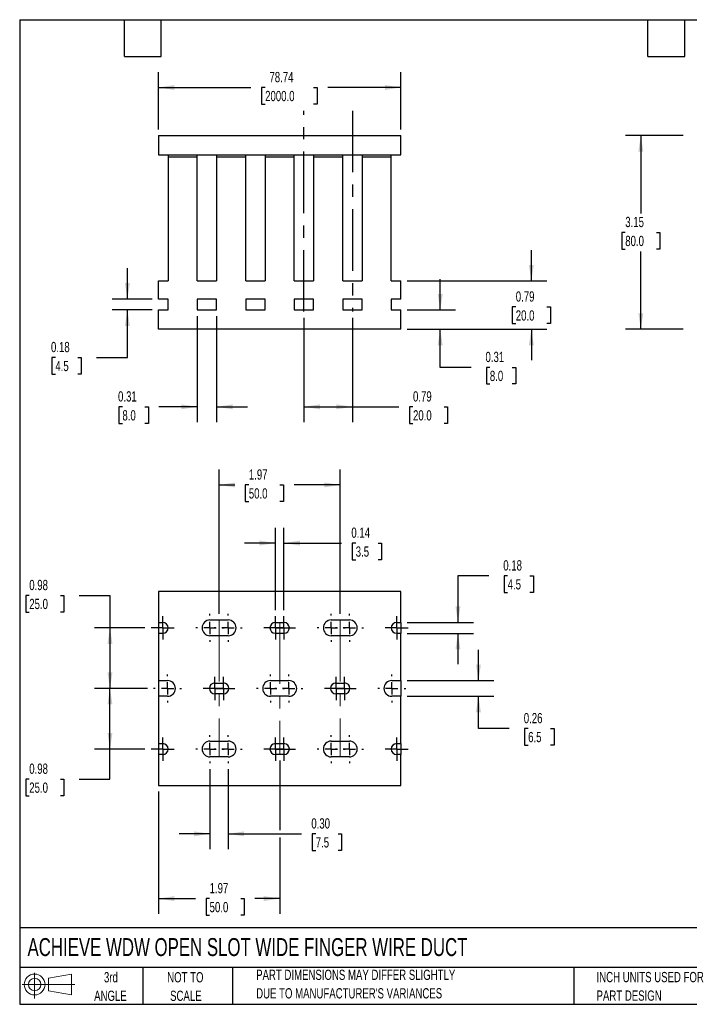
# Model space of a CAD drawing. Header units: inches. Extents: x 0.5 to 21.5, y 0.5 to 16.5.
# Tile 1 of 2: x 0.5 to 11.4, y 0.5 to 16.5. Entities that reach past the tile are written whole.
import ezdxf

# ---------------------------------------------------------------- set-up
doc = ezdxf.new("R2010")
doc.units = ezdxf.units.IN
doc.header["$LTSCALE"] = 2
doc.header["$MEASUREMENT"] = 0
doc.linetypes.add('CENTERX2', pattern=[0.8, 0.5, -0.1, 0.1, -0.1])
doc.layers.add('CENTER', color=40, linetype='CENTERX2')
doc.layers.add('SLD-DEFPOINTS', color=7, linetype='Continuous')
doc.layers.add('DIMENSIONS', color=140, linetype='Continuous', lineweight=25)
doc.layers.add('TEXT', color=140, linetype='Continuous', lineweight=25)
doc.styles.add('SLDTEXTSTYLE0', font='TXT', dxfattribs={"width": 0.7})
doc.dimstyles.new('SLDDIMSTYLE0', dxfattribs={"dimtxt": 0.169922, "dimasz": 0.26, "dimexe": 0, "dimexo": 0.0625, "dimgap": 0.04248, "dimtad": 0, "dimtih": 1, "dimtoh": 1, "dimrnd": 1e-09, "dimzin": 12, "dimdsep": 46, "dimtxsty": 'SLDTEXTSTYLE0', "dimsah": 1, "dimcen": 0.09, "dimadec": 0, "dimazin": 3, "dimtfac": 1, "dimtofl": 0, "dimtmove": 0, "dimatfit": 3, "dimfxl": 0, "dimfrac": 2, "dimtolj": 1, "dimtzin": 12, "dimarcsym": 0})
doc.dimstyles.new('SLDDIMSTYLE1', dxfattribs={"dimtxt": 0.169922, "dimasz": 0.26, "dimexe": 0, "dimexo": 0.0625, "dimgap": 0.04248, "dimtad": 0, "dimtih": 1, "dimtoh": 1, "dimrnd": 1e-09, "dimdsep": 46, "dimtxsty": 'SLDTEXTSTYLE0', "dimsah": 1, "dimcen": 0.09, "dimadec": 0, "dimazin": 2, "dimtfac": 1, "dimtofl": 0, "dimtmove": 0, "dimatfit": 3, "dimfxl": 0, "dimfrac": 2, "dimtolj": 1, "dimtzin": 12, "dimarcsym": 0})
doc.dimstyles.new('SLDDIMSTYLE2', dxfattribs={"dimtxt": 0.169922, "dimasz": 0.26, "dimexe": 0, "dimexo": 0.0625, "dimgap": 0.04248, "dimtad": 0, "dimtih": 1, "dimtoh": 1, "dimrnd": 1e-09, "dimdsep": 46, "dimtxsty": 'SLDTEXTSTYLE0', "dimsah": 1, "dimcen": 0.09, "dimadec": 0, "dimazin": 2, "dimtfac": 1, "dimtmove": 0, "dimatfit": 0, "dimfxl": 0, "dimfrac": 2, "dimtolj": 1, "dimtzin": 12, "dimarcsym": 0})
doc.dimstyles.new('SLDDIMSTYLE3', dxfattribs={"dimtxt": 0.169922, "dimasz": 0.26, "dimexe": 0, "dimexo": 0.0625, "dimgap": 0.04248, "dimtad": 0, "dimtih": 1, "dimtoh": 1, "dimrnd": 1e-09, "dimzin": 0, "dimdsep": 46, "dimtxsty": 'SLDTEXTSTYLE0', "dimsah": 1, "dimcen": 0.09, "dimadec": 0, "dimazin": 0, "dimtfac": 1, "dimtmove": 0, "dimatfit": 0, "dimfxl": 0, "dimfrac": 2, "dimtolj": 1, "dimtzin": 12, "dimarcsym": 0})

# ---------------------------------------------------------------- blocks, each defined once
blk = doc.blocks.new('Block11')
at = {"color": 7, "linetype": 'Continuous', "lineweight": 18}
for p, q in [((0.204, 0.418), (0.204, 0)), ((0.431, 0.328), (0.801, 0.396)), ((0.431, 0.126), (0.431, 0.328)), ((0.801, 0.396), (0.801, 0.058)), ((0, 0.227), (0.856, 0.227)), ((0.431, 0.126), (0.801, 0.058))]:
    blk.add_line(p, q, dxfattribs=at)
for radius in [0.169, 0.101]:
    blk.add_circle((0.204, 0.227), radius, dxfattribs=at)
blk = doc.blocks.new('Block12')
at = {"layer": 'SLD-DEFPOINTS'}
blk.add_blockref('Block11', (0, 0), dxfattribs=at)
blk = doc.blocks.new('_D')
at = {"layer": 'DIMENSIONS'}
for p, q in [((2.753, 14.718), (2.753, 15.648)), ((6.69, 14.718), (6.69, 15.648)), ((2.753, 15.398), (4.255, 15.398)), ((4.486, 15.398), (4.428, 15.398)), ((4.428, 15.398), (4.428, 15.128)), ((5.273, 15.398), (5.33, 15.398)), ((5.33, 15.398), (5.33, 15.128)), ((6.69, 15.398), (5.503, 15.398)), ((4.428, 15.128), (4.486, 15.128)), ((5.33, 15.128), (5.273, 15.128))]:
    blk.add_line(p, q, dxfattribs=at)
for points in [[(2.753, 15.398), (3.013, 15.358), (3.013, 15.438)], [(6.69, 15.398), (6.43, 15.438), (6.43, 15.358)]]:
    blk.add_solid(points, dxfattribs=at)
at = {"layer": 'DIMENSIONS', "char_height": 0.1667, "attachment_point": 1, "style": 'SLDTEXTSTYLE0'}
for s, insert in [('78.74', (4.556, 15.651)), ('2000.0', (4.486, 15.343))]:
    blk.add_mtext(s, dxfattribs=dict(at, insert=insert))
blk = doc.blocks.new('_D_1')
at = {"layer": 'DIMENSIONS'}
for p, q in [((5.116, 11.656), (5.116, 9.959)), ((5.903, 11.656), (5.903, 9.959)), ((5.116, 10.209), (5.903, 10.209)), ((5.903, 10.209), (6.656, 10.209)), ((6.887, 10.209), (6.83, 10.209)), ((6.83, 10.209), (6.83, 9.939)), ((7.392, 10.209), (7.449, 10.209)), ((7.449, 10.209), (7.449, 9.939)), ((6.83, 9.939), (6.887, 9.939)), ((7.449, 9.939), (7.392, 9.939))]:
    blk.add_line(p, q, dxfattribs=at)
for points in [[(5.116, 10.209), (5.376, 10.169), (5.376, 10.249)], [(5.903, 10.209), (5.643, 10.249), (5.643, 10.169)]]:
    blk.add_solid(points, dxfattribs=at)
at = {"layer": 'DIMENSIONS', "char_height": 0.1667, "attachment_point": 1, "style": 'SLDTEXTSTYLE0'}
for s, insert in [('0.79', (6.887, 10.462)), ('20.0', (6.887, 10.154))]:
    blk.add_mtext(s, dxfattribs=dict(at, insert=insert))
blk = doc.blocks.new('_D_2')
at = {"layer": 'DIMENSIONS'}
for p, q in [((7.329, 11.784), (7.329, 12.284)), ((6.79, 11.784), (7.579, 11.784)), ((6.79, 11.469), (7.579, 11.469)), ((7.329, 10.85), (7.329, 11.469)), ((7.829, 10.85), (7.329, 10.85)), ((8.135, 10.85), (8.078, 10.85)), ((8.078, 10.85), (8.078, 10.58)), ((8.499, 10.85), (8.556, 10.85)), ((8.556, 10.85), (8.556, 10.58)), ((8.078, 10.58), (8.135, 10.58)), ((8.556, 10.58), (8.499, 10.58))]:
    blk.add_line(p, q, dxfattribs=at)
for points in [[(7.329, 11.784), (7.369, 12.044), (7.289, 12.044)], [(7.329, 11.469), (7.289, 11.209), (7.369, 11.209)]]:
    blk.add_solid(points, dxfattribs=at)
at = {"layer": 'DIMENSIONS', "char_height": 0.1667, "attachment_point": 1, "style": 'SLDTEXTSTYLE0'}
for s, insert in [('0.31', (8.064, 11.103)), ('8.0', (8.135, 10.795))]:
    blk.add_mtext(s, dxfattribs=dict(at, insert=insert))
blk = doc.blocks.new('_D_3')
at = {"layer": 'DIMENSIONS'}
for p, q in [((8.809, 12.256), (8.809, 12.756)), ((6.79, 12.256), (9.059, 12.256)), ((8.556, 11.832), (8.499, 11.832)), ((8.499, 11.832), (8.499, 11.562)), ((9.061, 11.832), (9.118, 11.832)), ((9.118, 11.832), (9.118, 11.562)), ((8.499, 11.562), (8.556, 11.562)), ((9.118, 11.562), (9.061, 11.562)), ((6.79, 11.469), (9.059, 11.469)), ((8.809, 11.469), (8.809, 10.969))]:
    blk.add_line(p, q, dxfattribs=at)
for points in [[(8.809, 12.256), (8.849, 12.516), (8.769, 12.516)], [(8.809, 11.469), (8.769, 11.209), (8.849, 11.209)]]:
    blk.add_solid(points, dxfattribs=at)
at = {"layer": 'DIMENSIONS', "char_height": 0.1667, "attachment_point": 1, "style": 'SLDTEXTSTYLE0'}
for s, insert in [('0.79', (8.556, 12.085)), ('20.0', (8.556, 11.777))]:
    blk.add_mtext(s, dxfattribs=dict(at, insert=insert))
blk = doc.blocks.new('_D_4')
at = {"layer": 'DIMENSIONS'}
for p, q in [((2.249, 11.961), (2.249, 12.461)), ((2.653, 11.961), (1.999, 11.961)), ((2.653, 11.784), (1.999, 11.784)), ((2.249, 11.011), (2.249, 11.784)), ((1.079, 11.011), (1.022, 11.011)), ((1.022, 11.011), (1.022, 10.741)), ((1.442, 11.011), (1.499, 11.011)), ((1.499, 11.011), (1.499, 10.741)), ((1.749, 11.011), (2.249, 11.011)), ((1.022, 10.741), (1.079, 10.741)), ((1.499, 10.741), (1.442, 10.741))]:
    blk.add_line(p, q, dxfattribs=at)
for points in [[(2.249, 11.961), (2.289, 12.221), (2.209, 12.221)], [(2.249, 11.784), (2.209, 11.524), (2.289, 11.524)]]:
    blk.add_solid(points, dxfattribs=at)
at = {"layer": 'DIMENSIONS', "char_height": 0.1667, "attachment_point": 1, "style": 'SLDTEXTSTYLE0'}
for s, insert in [('0.18', (1.008, 11.264)), ('4.5', (1.079, 10.956))]:
    blk.add_mtext(s, dxfattribs=dict(at, insert=insert))
blk = doc.blocks.new('_D_5')
at = {"layer": 'DIMENSIONS'}
for p, q in [((3.383, 11.684), (3.383, 9.959)), ((3.698, 11.684), (3.698, 9.959)), ((2.168, 10.209), (2.111, 10.209)), ((2.111, 10.209), (2.111, 9.939)), ((2.531, 10.209), (2.589, 10.209)), ((2.589, 10.209), (2.589, 9.939)), ((3.383, 10.209), (2.762, 10.209)), ((3.698, 10.209), (4.198, 10.209)), ((2.111, 9.939), (2.168, 9.939)), ((2.589, 9.939), (2.531, 9.939))]:
    blk.add_line(p, q, dxfattribs=at)
for points in [[(3.383, 10.209), (3.123, 10.249), (3.123, 10.169)], [(3.698, 10.209), (3.958, 10.169), (3.958, 10.249)]]:
    blk.add_solid(points, dxfattribs=at)
at = {"layer": 'DIMENSIONS', "char_height": 0.1667, "attachment_point": 1, "style": 'SLDTEXTSTYLE0'}
for s, insert in [('0.31', (2.097, 10.462)), ('8.0', (2.168, 10.154))]:
    blk.add_mtext(s, dxfattribs=dict(at, insert=insert))
blk = doc.blocks.new('_D_9')
at = {"layer": 'DIMENSIONS'}
for p, q in [((11.274, 14.618), (10.337, 14.618)), ((10.587, 14.618), (10.587, 13.351)), ((10.334, 13.043), (10.277, 13.043)), ((10.277, 13.043), (10.277, 12.773)), ((10.839, 13.043), (10.896, 13.043)), ((10.896, 13.043), (10.896, 12.773)), ((10.277, 12.773), (10.334, 12.773)), ((10.587, 11.469), (10.587, 12.735)), ((10.896, 12.773), (10.839, 12.773)), ((11.274, 11.469), (10.337, 11.469))]:
    blk.add_line(p, q, dxfattribs=at)
for points in [[(10.587, 14.618), (10.547, 14.358), (10.627, 14.358)], [(10.587, 11.469), (10.627, 11.729), (10.547, 11.729)]]:
    blk.add_solid(points, dxfattribs=at)
at = {"layer": 'DIMENSIONS', "char_height": 0.1667, "attachment_point": 1, "style": 'SLDTEXTSTYLE0'}
for s, insert in [('3.15', (10.334, 13.296)), ('80.0', (10.334, 12.988))]:
    blk.add_mtext(s, dxfattribs=dict(at, insert=insert))
blk = doc.blocks.new('_D_10')
at = {"layer": 'DIMENSIONS'}
for p, q in [((3.738, 6.845), (3.738, 9.19)), ((5.706, 6.845), (5.706, 9.19)), ((3.738, 8.94), (3.991, 8.94)), ((4.221, 8.94), (4.164, 8.94)), ((4.164, 8.94), (4.164, 8.67)), ((4.726, 8.94), (4.783, 8.94)), ((4.783, 8.94), (4.783, 8.67)), ((5.706, 8.94), (4.956, 8.94)), ((4.164, 8.67), (4.221, 8.67)), ((4.783, 8.67), (4.726, 8.67))]:
    blk.add_line(p, q, dxfattribs=at)
for points in [[(3.738, 8.94), (3.998, 8.9), (3.998, 8.98)], [(5.706, 8.94), (5.446, 8.98), (5.446, 8.9)]]:
    blk.add_solid(points, dxfattribs=at)
at = {"layer": 'DIMENSIONS', "char_height": 0.1667, "attachment_point": 1, "style": 'SLDTEXTSTYLE0'}
for s, insert in [('1.97', (4.221, 9.193)), ('50.0', (4.221, 8.885))]:
    blk.add_mtext(s, dxfattribs=dict(at, insert=insert))
blk = doc.blocks.new('_D_11')
at = {"layer": 'DIMENSIONS'}
for p, q in [((4.722, 4.46), (4.722, 3.33)), ((2.753, 3.958), (2.753, 1.968)), ((4.722, 3.21), (4.722, 1.968)), ((2.753, 2.218), (3.354, 2.218)), ((3.584, 2.218), (3.527, 2.218)), ((3.527, 2.218), (3.527, 1.948)), ((4.089, 2.218), (4.146, 2.218)), ((4.146, 2.218), (4.146, 1.948)), ((4.722, 2.218), (4.319, 2.218)), ((3.527, 1.948), (3.584, 1.948)), ((4.146, 1.948), (4.089, 1.948))]:
    blk.add_line(p, q, dxfattribs=at)
for points in [[(2.753, 2.218), (3.013, 2.178), (3.013, 2.258)], [(4.722, 2.218), (4.462, 2.258), (4.462, 2.178)]]:
    blk.add_solid(points, dxfattribs=at)
at = {"layer": 'DIMENSIONS', "char_height": 0.1667, "attachment_point": 1, "style": 'SLDTEXTSTYLE0'}
for s, insert in [('1.97', (3.584, 2.471)), ('50.0', (3.584, 2.163))]:
    blk.add_mtext(s, dxfattribs=dict(at, insert=insert))
blk = doc.blocks.new('_D_12')
at = {"layer": 'DIMENSIONS'}
for p, q in [((0.655, 7.144), (0.598, 7.144)), ((0.598, 7.144), (0.598, 6.874)), ((1.16, 7.144), (1.217, 7.144)), ((1.217, 7.144), (1.217, 6.874)), ((1.466, 7.144), (1.966, 7.144)), ((1.966, 7.144), (1.966, 6.617)), ((0.598, 6.874), (0.655, 6.874)), ((1.217, 6.874), (1.16, 6.874)), ((2.534, 6.617), (1.716, 6.617)), ((1.966, 6.617), (1.966, 5.633)), ((2.573, 5.633), (1.716, 5.633))]:
    blk.add_line(p, q, dxfattribs=at)
for points in [[(1.966, 6.617), (1.926, 6.357), (2.006, 6.357)], [(1.966, 5.633), (2.006, 5.893), (1.926, 5.893)]]:
    blk.add_solid(points, dxfattribs=at)
at = {"layer": 'DIMENSIONS', "char_height": 0.1667, "attachment_point": 1, "style": 'SLDTEXTSTYLE0'}
for s, insert in [('0.98', (0.655, 7.397)), ('25.0', (0.655, 7.089))]:
    blk.add_mtext(s, dxfattribs=dict(at, insert=insert))
blk = doc.blocks.new('_D_13')
at = {"layer": 'DIMENSIONS'}
for p, q in [((2.573, 5.633), (1.716, 5.633)), ((1.966, 4.648), (1.966, 5.633)), ((2.534, 4.648), (1.716, 4.648)), ((1.966, 4.159), (1.966, 4.648)), ((0.655, 4.159), (0.598, 4.159)), ((0.598, 4.159), (0.598, 3.889)), ((1.16, 4.159), (1.217, 4.159)), ((1.217, 4.159), (1.217, 3.889)), ((1.466, 4.159), (1.966, 4.159)), ((0.598, 3.889), (0.655, 3.889)), ((1.217, 3.889), (1.16, 3.889))]:
    blk.add_line(p, q, dxfattribs=at)
for points in [[(1.966, 5.633), (1.926, 5.373), (2.006, 5.373)], [(1.966, 4.648), (2.006, 4.908), (1.926, 4.908)]]:
    blk.add_solid(points, dxfattribs=at)
at = {"layer": 'DIMENSIONS', "char_height": 0.1667, "attachment_point": 1, "style": 'SLDTEXTSTYLE0'}
for s, insert in [('0.98', (0.655, 4.412)), ('25.0', (0.655, 4.104))]:
    blk.add_mtext(s, dxfattribs=dict(at, insert=insert))
blk = doc.blocks.new('_D_14')
at = {"layer": 'DIMENSIONS'}
for p, q in [((3.59, 4.32), (3.59, 3.02)), ((3.885, 4.32), (3.885, 3.02)), ((3.59, 3.27), (3.09, 3.27)), ((3.885, 3.27), (5.077, 3.27)), ((5.307, 3.27), (5.25, 3.27)), ((5.25, 3.27), (5.25, 3)), ((5.671, 3.27), (5.728, 3.27)), ((5.728, 3.27), (5.728, 3)), ((5.25, 3), (5.307, 3)), ((5.728, 3), (5.671, 3))]:
    blk.add_line(p, q, dxfattribs=at)
for points in [[(3.59, 3.27), (3.33, 3.31), (3.33, 3.23)], [(3.885, 3.27), (4.145, 3.23), (4.145, 3.31)]]:
    blk.add_solid(points, dxfattribs=at)
at = {"layer": 'DIMENSIONS', "char_height": 0.1667, "attachment_point": 1, "style": 'SLDTEXTSTYLE0'}
for s, insert in [('0.30', (5.236, 3.523)), ('7.5', (5.307, 3.215))]:
    blk.add_mtext(s, dxfattribs=dict(at, insert=insert))
blk = doc.blocks.new('_D_15')
at = {"layer": 'DIMENSIONS'}
for p, q in [((4.653, 6.905), (4.653, 8.245)), ((4.791, 6.905), (4.791, 8.245)), ((4.653, 7.995), (4.153, 7.995)), ((4.791, 7.995), (5.727, 7.995)), ((5.957, 7.995), (5.9, 7.995)), ((5.9, 7.995), (5.9, 7.725)), ((6.321, 7.995), (6.378, 7.995)), ((6.378, 7.995), (6.378, 7.725)), ((5.9, 7.725), (5.957, 7.725)), ((6.378, 7.725), (6.321, 7.725))]:
    blk.add_line(p, q, dxfattribs=at)
for points in [[(4.653, 7.995), (4.393, 8.035), (4.393, 7.955)], [(4.791, 7.995), (5.051, 7.955), (5.051, 8.035)]]:
    blk.add_solid(points, dxfattribs=at)
at = {"layer": 'DIMENSIONS', "char_height": 0.1667, "attachment_point": 1, "style": 'SLDTEXTSTYLE0'}
for s, insert in [('0.14', (5.886, 8.248)), ('3.5', (5.957, 7.94))]:
    blk.add_mtext(s, dxfattribs=dict(at, insert=insert))
blk = doc.blocks.new('_D_16')
at = {"layer": 'DIMENSIONS'}
for p, q in [((8.117, 7.463), (7.617, 7.463)), ((7.617, 7.463), (7.617, 6.705)), ((8.424, 7.463), (8.367, 7.463)), ((8.367, 7.463), (8.367, 7.193)), ((8.787, 7.463), (8.844, 7.463)), ((8.844, 7.463), (8.844, 7.193)), ((8.367, 7.193), (8.424, 7.193)), ((8.844, 7.193), (8.787, 7.193)), ((6.79, 6.705), (7.867, 6.705)), ((6.79, 6.528), (7.867, 6.528)), ((7.617, 6.528), (7.617, 6.028))]:
    blk.add_line(p, q, dxfattribs=at)
for points in [[(7.617, 6.705), (7.657, 6.965), (7.577, 6.965)], [(7.617, 6.528), (7.577, 6.268), (7.657, 6.268)]]:
    blk.add_solid(points, dxfattribs=at)
at = {"layer": 'DIMENSIONS', "char_height": 0.1667, "attachment_point": 1, "style": 'SLDTEXTSTYLE0'}
for s, insert in [('0.18', (8.353, 7.716)), ('4.5', (8.424, 7.408))]:
    blk.add_mtext(s, dxfattribs=dict(at, insert=insert))
blk = doc.blocks.new('_D_17')
at = {"layer": 'DIMENSIONS'}
for p, q in [((7.95, 5.761), (7.95, 6.261)), ((6.79, 5.761), (8.2, 5.761)), ((6.79, 5.505), (8.2, 5.505)), ((7.95, 4.981), (7.95, 5.505)), ((8.45, 4.981), (7.95, 4.981)), ((8.757, 4.981), (8.7, 4.981)), ((8.7, 4.981), (8.7, 4.711)), ((9.12, 4.981), (9.177, 4.981)), ((9.177, 4.981), (9.177, 4.711)), ((8.7, 4.711), (8.757, 4.711)), ((9.177, 4.711), (9.12, 4.711))]:
    blk.add_line(p, q, dxfattribs=at)
for points in [[(7.95, 5.761), (7.99, 6.021), (7.91, 6.021)], [(7.95, 5.505), (7.91, 5.245), (7.99, 5.245)]]:
    blk.add_solid(points, dxfattribs=at)
at = {"layer": 'DIMENSIONS', "char_height": 0.1667, "attachment_point": 1, "style": 'SLDTEXTSTYLE0'}
for s, insert in [('0.26', (8.686, 5.234)), ('6.5', (8.757, 4.926))]:
    blk.add_mtext(s, dxfattribs=dict(at, insert=insert))
blk = doc.blocks.new('SW_CENTERMARKSYMBOL_0')
at = {"layer": 'CENTER', "color": 0}
for p, q in [((0, 0.1), (0, 0.189)), ((-0.1, 0), (-0.189, 0)), ((0, 0), (-0.1, 0)), ((0, 0), (0, 0.1)), ((0, 0), (0, -0.1)), ((0, 0), (0.1, 0)), ((0.1, 0), (0.189, 0)), ((0, -0.1), (0, -0.189))]:
    blk.add_line(p, q, dxfattribs=at)
blk = doc.blocks.new('SW_CENTERMARKSYMBOL_1')
at = {"layer": 'CENTER', "color": 0}
for p, q in [((0, 0.2), (0, 0.228)), ((-0.2, 0), (-0.228, 0)), ((0, 0), (-0.1, 0)), ((0, 0), (0, 0.1)), ((0, 0), (0, -0.1)), ((0, 0), (0.1, 0)), ((0.2, 0), (0.228, 0)), ((0, -0.2), (0, -0.228))]:
    blk.add_line(p, q, dxfattribs=at)
blk = doc.blocks.new('SW_CENTERMARKSYMBOL_2')
at = {"layer": 'CENTER', "color": 0}
for p, q in [((0, 0.2), (0, 0.228)), ((-0.2, 0), (-0.228, 0)), ((0, 0), (-0.1, 0)), ((0, 0), (0, 0.1)), ((0, 0), (0, -0.1)), ((0, 0), (0.1, 0)), ((0.2, 0), (0.228, 0)), ((0, -0.2), (0, -0.228))]:
    blk.add_line(p, q, dxfattribs=at)
blk = doc.blocks.new('SW_CENTERMARKSYMBOL_3')
at = {"layer": 'CENTER', "color": 0}
for p, q in [((0, 0.1), (0, 0.189)), ((-0.1, 0), (-0.189, 0)), ((0, 0), (-0.1, 0)), ((0, 0), (0, 0.1)), ((0, 0), (0, -0.1)), ((0, 0), (0.1, 0)), ((0.1, 0), (0.189, 0)), ((0, -0.1), (0, -0.189))]:
    blk.add_line(p, q, dxfattribs=at)
blk = doc.blocks.new('SW_CENTERMARKSYMBOL_4')
at = {"layer": 'CENTER', "color": 0}
for p, q in [((0, 0.1), (0, 0.189)), ((-0.1, 0), (-0.189, 0)), ((0, 0), (-0.1, 0)), ((0, 0), (0, 0.1)), ((0, 0), (0, -0.1)), ((0, 0), (0.1, 0)), ((0.1, 0), (0.189, 0)), ((0, -0.1), (0, -0.189))]:
    blk.add_line(p, q, dxfattribs=at)
blk = doc.blocks.new('SW_CENTERMARKSYMBOL_5')
at = {"layer": 'CENTER', "color": 0}
for p, q in [((0, 0.2), (0, 0.228)), ((-0.2, 0), (-0.228, 0)), ((0, 0), (-0.1, 0)), ((0, 0), (0, 0.1)), ((0, 0), (0, -0.1)), ((0, 0), (0.1, 0)), ((0.2, 0), (0.228, 0)), ((0, -0.2), (0, -0.228))]:
    blk.add_line(p, q, dxfattribs=at)
blk = doc.blocks.new('SW_CENTERMARKSYMBOL_6')
at = {"layer": 'CENTER', "color": 0}
for p, q in [((0, 0.2), (0, 0.228)), ((-0.2, 0), (-0.228, 0)), ((0, 0), (-0.1, 0)), ((0, 0), (0, 0.1)), ((0, 0), (0, -0.1)), ((0, 0), (0.1, 0)), ((0.2, 0), (0.228, 0)), ((0, -0.2), (0, -0.228))]:
    blk.add_line(p, q, dxfattribs=at)
blk = doc.blocks.new('SW_CENTERMARKSYMBOL_7')
at = {"layer": 'CENTER', "color": 0}
for p, q in [((0, 0.1), (0, 0.189)), ((-0.1, 0), (-0.189, 0)), ((0, 0), (-0.1, 0)), ((0, 0), (0, 0.1)), ((0, 0), (0, -0.1)), ((0, 0), (0.1, 0)), ((0.1, 0), (0.189, 0)), ((0, -0.1), (0, -0.189))]:
    blk.add_line(p, q, dxfattribs=at)
blk = doc.blocks.new('SW_CENTERMARKSYMBOL_8')
at = {"layer": 'CENTER', "color": 0}
for p, q in [((0, 0.2), (0, 0.228)), ((-0.2, 0), (-0.228, 0)), ((0, 0), (-0.1, 0)), ((0, 0), (0, 0.1)), ((0, 0), (0, -0.1)), ((0, 0), (0.1, 0)), ((0.2, 0), (0.228, 0)), ((0, -0.2), (0, -0.228))]:
    blk.add_line(p, q, dxfattribs=at)
blk = doc.blocks.new('SW_CENTERMARKSYMBOL_9')
at = {"layer": 'CENTER', "color": 0}
for p, q in [((0, 0.1), (0, 0.189)), ((-0.1, 0), (-0.189, 0)), ((0, 0), (-0.1, 0)), ((0, 0), (0, 0.1)), ((0, 0), (0, -0.1)), ((0, 0), (0.1, 0)), ((0.1, 0), (0.189, 0)), ((0, -0.1), (0, -0.189))]:
    blk.add_line(p, q, dxfattribs=at)
blk = doc.blocks.new('SW_CENTERMARKSYMBOL_10')
at = {"layer": 'CENTER', "color": 0}
for p, q in [((0, 0.1), (0, 0.189)), ((-0.1, 0), (-0.189, 0)), ((0, 0), (-0.1, 0)), ((0, 0), (0, 0.1)), ((0, 0), (0, -0.1)), ((0, 0), (0.1, 0)), ((0.1, 0), (0.189, 0)), ((0, -0.1), (0, -0.189))]:
    blk.add_line(p, q, dxfattribs=at)
blk = doc.blocks.new('SW_CENTERMARKSYMBOL_11')
at = {"layer": 'CENTER', "color": 0}
for p, q in [((0, 0.2), (0, 0.228)), ((-0.2, 0), (-0.228, 0)), ((0, 0), (-0.1, 0)), ((0, 0), (0, 0.1)), ((0, 0), (0, -0.1)), ((0, 0), (0.1, 0)), ((0.2, 0), (0.228, 0)), ((0, -0.2), (0, -0.228))]:
    blk.add_line(p, q, dxfattribs=at)
blk = doc.blocks.new('SW_CENTERMARKSYMBOL_12')
at = {"layer": 'CENTER', "color": 0}
for p, q in [((0, 0.2), (0, 0.228)), ((-0.2, 0), (-0.228, 0)), ((0, 0), (-0.1, 0)), ((0, 0), (0, 0.1)), ((0, 0), (0, -0.1)), ((0, 0), (0.1, 0)), ((0.2, 0), (0.228, 0)), ((0, -0.2), (0, -0.228))]:
    blk.add_line(p, q, dxfattribs=at)
blk = doc.blocks.new('SW_CENTERMARKSYMBOL_13')
at = {"layer": 'CENTER', "color": 0}
for p, q in [((0, 0.1), (0, 0.189)), ((-0.1, 0), (-0.189, 0)), ((0, 0), (-0.1, 0)), ((0, 0), (0, 0.1)), ((0, 0), (0, -0.1)), ((0, 0), (0.1, 0)), ((0.1, 0), (0.189, 0)), ((0, -0.1), (0, -0.189))]:
    blk.add_line(p, q, dxfattribs=at)
blk = doc.blocks.new('SW_CENTERMARKSYMBOL_14')
at = {"layer": 'CENTER', "color": 0}
for p, q in [((0, 0.1), (0, 0.189)), ((-0.1, 0), (-0.189, 0)), ((0, 0), (-0.1, 0)), ((0, 0), (0, 0.1)), ((0, 0), (0, -0.1)), ((0, 0), (0.1, 0)), ((0.1, 0), (0.189, 0)), ((0, -0.1), (0, -0.189))]:
    blk.add_line(p, q, dxfattribs=at)
blk = doc.blocks.new('SW_CENTERMARKSYMBOL_15')
at = {"layer": 'CENTER', "color": 0}
for p, q in [((0, 0.2), (0, 0.228)), ((-0.2, 0), (-0.228, 0)), ((0, 0), (-0.1, 0)), ((0, 0), (0, 0.1)), ((0, 0), (0, -0.1)), ((0, 0), (0.1, 0)), ((0.2, 0), (0.228, 0)), ((0, -0.2), (0, -0.228))]:
    blk.add_line(p, q, dxfattribs=at)
blk = doc.blocks.new('SW_CENTERMARKSYMBOL_16')
at = {"layer": 'CENTER', "color": 0}
for p, q in [((0, 0.1), (0, 0.189)), ((-0.1, 0), (-0.189, 0)), ((0, 0), (-0.1, 0)), ((0, 0), (0, 0.1)), ((0, 0), (0, -0.1)), ((0, 0), (0.1, 0)), ((0.1, 0), (0.189, 0)), ((0, -0.1), (0, -0.189))]:
    blk.add_line(p, q, dxfattribs=at)
blk = doc.blocks.new('SW_CENTERMARKSYMBOL_17')
at = {"layer": 'CENTER', "color": 0}
for p, q in [((0, 0.2), (0, 0.228)), ((-0.2, 0), (-0.228, 0)), ((0, 0), (-0.1, 0)), ((0, 0), (0, 0.1)), ((0, 0), (0, -0.1)), ((0, 0), (0.1, 0)), ((0.2, 0), (0.228, 0)), ((0, -0.2), (0, -0.228))]:
    blk.add_line(p, q, dxfattribs=at)
blk = doc.blocks.new('SW_CENTERMARKSYMBOL_18')
at = {"layer": 'CENTER', "color": 0}
for p, q in [((0, 0.2), (0, 0.228)), ((-0.2, 0), (-0.228, 0)), ((0, 0), (-0.1, 0)), ((0, 0), (0, 0.1)), ((0, 0), (0, -0.1)), ((0, 0), (0.1, 0)), ((0.2, 0), (0.228, 0)), ((0, -0.2), (0, -0.228))]:
    blk.add_line(p, q, dxfattribs=at)
blk = doc.blocks.new('SW_CENTERMARKSYMBOL_19')
at = {"layer": 'CENTER', "color": 0}
for p, q in [((0, 0.1), (0, 0.189)), ((-0.1, 0), (-0.189, 0)), ((0, 0), (-0.1, 0)), ((0, 0), (0, 0.1)), ((0, 0), (0, -0.1)), ((0, 0), (0.1, 0)), ((0.1, 0), (0.189, 0)), ((0, -0.1), (0, -0.189))]:
    blk.add_line(p, q, dxfattribs=at)
blk = doc.blocks.new('SW_CENTERMARKSYMBOL_20')
at = {"layer": 'CENTER', "color": 0}
for p, q in [((0, 0.1), (0, 0.189)), ((-0.1, 0), (-0.189, 0)), ((0, 0), (-0.1, 0)), ((0, 0), (0, 0.1)), ((0, 0), (0, -0.1)), ((0, 0), (0.1, 0)), ((0.1, 0), (0.189, 0)), ((0, -0.1), (0, -0.189))]:
    blk.add_line(p, q, dxfattribs=at)
blk = doc.blocks.new('SW_CENTERMARKSYMBOL_21')
at = {"layer": 'CENTER', "color": 0}
for p, q in [((0, 0.2), (0, 0.228)), ((-0.2, 0), (-0.228, 0)), ((0, 0), (-0.1, 0)), ((0, 0), (0, 0.1)), ((0, 0), (0, -0.1)), ((0, 0), (0.1, 0)), ((0.2, 0), (0.228, 0)), ((0, -0.2), (0, -0.228))]:
    blk.add_line(p, q, dxfattribs=at)
blk = doc.blocks.new('SW_CENTERMARKSYMBOL_22')
at = {"layer": 'CENTER', "color": 0}
for p, q in [((0, 0.2), (0, 0.228)), ((-0.2, 0), (-0.228, 0)), ((0, 0), (-0.1, 0)), ((0, 0), (0, 0.1)), ((0, 0), (0, -0.1)), ((0, 0), (0.1, 0)), ((0.2, 0), (0.228, 0)), ((0, -0.2), (0, -0.228))]:
    blk.add_line(p, q, dxfattribs=at)
blk = doc.blocks.new('SW_CENTERMARKSYMBOL_23')
at = {"layer": 'CENTER', "color": 0}
for p, q in [((0, 0.1), (0, 0.189)), ((-0.1, 0), (-0.189, 0)), ((0, 0), (-0.1, 0)), ((0, 0), (0, 0.1)), ((0, 0), (0, -0.1)), ((0, 0), (0.1, 0)), ((0.1, 0), (0.189, 0)), ((0, -0.1), (0, -0.189))]:
    blk.add_line(p, q, dxfattribs=at)

msp = doc.modelspace()

# ---------------------------------------------------------------- linework, layer by layer
for p, q in [((2.753, 14.618), (2.753, 14.303)), ((2.753, 14.618), (6.69, 14.618)), ((6.69, 14.303), (6.69, 14.618)), ((2.753, 14.303), (6.69, 14.303)), ((2.911, 14.303), (2.911, 14.264)), ((3.383, 14.264), (2.911, 14.264)), ((2.911, 14.264), (2.911, 12.256)), ((3.383, 14.264), (3.383, 14.303)), ((3.383, 12.256), (3.383, 14.264)), ((3.698, 14.303), (3.698, 14.264)), ((3.698, 14.264), (3.698, 12.256)), ((4.171, 14.264), (3.698, 14.264)), ((4.171, 14.264), (4.171, 14.303)), ((4.171, 12.256), (4.171, 14.264)), ((4.486, 14.303), (4.486, 14.264)), ((4.486, 14.264), (4.486, 12.256)), ((4.958, 14.264), (4.486, 14.264)), ((4.958, 14.264), (4.958, 14.303)), ((4.958, 12.256), (4.958, 14.264)), ((5.273, 14.303), (5.273, 14.264)), ((5.273, 14.264), (5.273, 12.256)), ((5.746, 14.264), (5.273, 14.264)), ((5.746, 14.264), (5.746, 14.303)), ((5.746, 12.256), (5.746, 14.264)), ((6.06, 14.303), (6.06, 14.264)), ((6.533, 14.264), (6.06, 14.264)), ((6.06, 14.264), (6.06, 12.256)), ((6.533, 14.264), (6.533, 14.303)), ((6.533, 12.256), (6.533, 14.264)), ((2.753, 11.961), (2.753, 12.256)), ((2.753, 12.256), (2.911, 12.256)), ((3.383, 12.256), (3.698, 12.256)), ((4.171, 12.256), (4.486, 12.256)), ((4.958, 12.256), (5.273, 12.256)), ((5.746, 12.256), (6.06, 12.256)), ((6.533, 12.256), (6.69, 12.256)), ((6.69, 11.961), (6.69, 12.256)), ((2.911, 11.961), (2.753, 11.961)), ((2.911, 11.784), (2.911, 11.961)), ((3.698, 11.961), (3.383, 11.961)), ((3.383, 11.961), (3.383, 11.784)), ((3.698, 11.784), (3.698, 11.961)), ((4.486, 11.961), (4.171, 11.961)), ((4.171, 11.961), (4.171, 11.784)), ((4.486, 11.784), (4.486, 11.961)), ((5.273, 11.961), (4.958, 11.961)), ((4.958, 11.961), (4.958, 11.784)), ((5.273, 11.784), (5.273, 11.961)), ((6.06, 11.961), (5.746, 11.961)), ((5.746, 11.961), (5.746, 11.784)), ((6.06, 11.784), (6.06, 11.961)), ((6.69, 11.961), (6.533, 11.961)), ((6.533, 11.961), (6.533, 11.784)), ((2.753, 11.469), (2.753, 11.784)), ((2.753, 11.784), (2.911, 11.784)), ((3.383, 11.784), (3.698, 11.784)), ((4.171, 11.784), (4.486, 11.784)), ((4.958, 11.784), (5.273, 11.784)), ((5.746, 11.784), (6.06, 11.784)), ((6.533, 11.784), (6.69, 11.784)), ((6.69, 11.469), (6.69, 11.784)), ((6.69, 11.469), (2.753, 11.469)), ((2.753, 7.207), (2.753, 6.705)), ((6.69, 7.207), (2.753, 7.207)), ((6.69, 6.705), (6.69, 7.207)), ((3.59, 6.745), (3.885, 6.745)), ((5.559, 6.745), (5.854, 6.745)), ((2.753, 6.705), (2.753, 6.528)), ((2.753, 6.705), (2.822, 6.705)), ((4.653, 6.705), (4.791, 6.705)), ((6.622, 6.705), (6.69, 6.705)), ((6.69, 6.705), (6.69, 6.528)), ((2.753, 6.528), (2.753, 5.761)), ((2.822, 6.528), (2.753, 6.528)), ((3.885, 6.489), (3.59, 6.489)), ((4.791, 6.528), (4.653, 6.528)), ((5.854, 6.489), (5.559, 6.489)), ((6.69, 6.528), (6.622, 6.528)), ((6.69, 5.761), (6.69, 6.528)), ((2.753, 5.761), (2.753, 5.505)), ((2.753, 5.761), (2.901, 5.761)), ((4.574, 5.761), (4.87, 5.761)), ((6.543, 5.761), (6.69, 5.761)), ((6.69, 5.761), (6.69, 5.505)), ((3.669, 5.721), (3.807, 5.721)), ((5.637, 5.721), (5.775, 5.721)), ((2.753, 5.505), (2.753, 4.737)), ((2.901, 5.505), (2.753, 5.505)), ((3.807, 5.544), (3.669, 5.544)), ((4.87, 5.505), (4.574, 5.505)), ((5.775, 5.544), (5.637, 5.544)), ((6.69, 5.505), (6.543, 5.505)), ((6.69, 4.737), (6.69, 5.505)), ((2.753, 4.737), (2.753, 4.56)), ((2.753, 4.737), (2.822, 4.737)), ((3.59, 4.776), (3.885, 4.776)), ((4.653, 4.737), (4.791, 4.737)), ((5.559, 4.776), (5.854, 4.776)), ((6.622, 4.737), (6.69, 4.737)), ((6.69, 4.737), (6.69, 4.56)), ((2.822, 4.56), (2.753, 4.56)), ((2.753, 4.56), (2.753, 4.058)), ((3.885, 4.52), (3.59, 4.52)), ((4.791, 4.56), (4.653, 4.56)), ((5.854, 4.52), (5.559, 4.52)), ((6.69, 4.56), (6.622, 4.56)), ((6.69, 4.058), (6.69, 4.56)), ((2.753, 4.058), (6.69, 4.058))]:
    msp.add_line(p, q)
at = {"color": 7, "linetype": 'CENTERX2', "lineweight": 18}
for p, q in [((3.738, 6.745), (3.738, 4.52)), ((5.706, 6.745), (5.706, 4.52)), ((4.722, 6.705), (4.722, 4.56))]:
    msp.add_line(p, q, dxfattribs=at)
for centre, radius, start, end in [((3.59, 6.617), 0.128, 90, 270), ((3.885, 6.617), 0.128, 270, 90), ((5.559, 6.617), 0.128, 90, 270), ((5.854, 6.617), 0.128, 270, 90), ((2.822, 6.617), 0.0886, 270, 90), ((4.653, 6.617), 0.0886, 90, 270), ((4.791, 6.617), 0.0886, 270, 90), ((6.622, 6.617), 0.0886, 90, 270), ((2.901, 5.633), 0.128, 270, 90), ((4.574, 5.633), 0.128, 90, 270), ((4.87, 5.633), 0.128, 270, 90), ((6.543, 5.633), 0.128, 90, 270), ((3.669, 5.633), 0.0886, 90, 270), ((3.807, 5.633), 0.0886, 270, 90), ((5.637, 5.633), 0.0886, 90, 270), ((5.775, 5.633), 0.0886, 270, 90), ((2.822, 4.648), 0.0886, 270, 90), ((3.59, 4.648), 0.128, 90, 270), ((3.885, 4.648), 0.128, 270, 90), ((4.653, 4.648), 0.0886, 90, 270), ((4.791, 4.648), 0.0886, 270, 90), ((5.559, 4.648), 0.128, 90, 270), ((5.854, 4.648), 0.128, 270, 90), ((6.622, 4.648), 0.0886, 90, 270)]:
    msp.add_arc(centre, radius, start, end)
at = {"layer": 'CENTER'}
for p, q in [((5.116, 11.756), (5.116, 15.02)), ((5.903, 15.02), (5.903, 11.756))]:
    msp.add_line(p, q, dxfattribs=at)
at = {"layer": 'TEXT'}
for p, q in [((0.5, 16.5), (21.5, 16.5)), ((0.5, 16.5), (0.5, 0.5)), ((2.2, 15.9), (2.2, 16.5)), ((2.8, 15.9), (2.8, 16.5)), ((10.7, 15.9), (10.7, 16.5)), ((11.3, 15.9), (11.3, 16.5)), ((2.2, 15.9), (2.8, 15.9)), ((10.7, 15.9), (11.3, 15.9)), ((21.5, 1.742), (0.5, 1.742)), ((21.5, 1.1), (0.5, 1.1)), ((2.5, 1.1), (2.5, 0.5)), ((3.954, 1.1), (3.954, 0.5)), ((9.5, 1.1), (9.5, 0.5)), ((0.5, 0.5), (21.5, 0.5))]:
    msp.add_line(p, q, dxfattribs=at)

# ---------------------------------------------------------------- block references
at = {"layer": 'CENTER'}
for name, p in [('SW_CENTERMARKSYMBOL_0', (2.822, 6.617)), ('SW_CENTERMARKSYMBOL_1', (3.59, 6.617)), ('SW_CENTERMARKSYMBOL_2', (3.885, 6.617)), ('SW_CENTERMARKSYMBOL_3', (4.653, 6.617)), ('SW_CENTERMARKSYMBOL_4', (4.791, 6.617)), ('SW_CENTERMARKSYMBOL_5', (5.559, 6.617)), ('SW_CENTERMARKSYMBOL_6', (5.854, 6.617)), ('SW_CENTERMARKSYMBOL_7', (6.622, 6.617)), ('SW_CENTERMARKSYMBOL_15', (2.901, 5.633)), ('SW_CENTERMARKSYMBOL_14', (3.669, 5.633)), ('SW_CENTERMARKSYMBOL_13', (3.807, 5.633)), ('SW_CENTERMARKSYMBOL_12', (4.574, 5.633)), ('SW_CENTERMARKSYMBOL_11', (4.87, 5.633)), ('SW_CENTERMARKSYMBOL_10', (5.637, 5.633)), ('SW_CENTERMARKSYMBOL_9', (5.775, 5.633)), ('SW_CENTERMARKSYMBOL_8', (6.543, 5.633)), ('SW_CENTERMARKSYMBOL_16', (2.822, 4.648)), ('SW_CENTERMARKSYMBOL_17', (3.59, 4.648)), ('SW_CENTERMARKSYMBOL_18', (3.885, 4.648)), ('SW_CENTERMARKSYMBOL_19', (4.653, 4.648)), ('SW_CENTERMARKSYMBOL_20', (4.791, 4.648)), ('SW_CENTERMARKSYMBOL_21', (5.559, 4.648)), ('SW_CENTERMARKSYMBOL_22', (5.854, 4.648)), ('SW_CENTERMARKSYMBOL_23', (6.622, 4.648))]:
    msp.add_blockref(name, p, dxfattribs=at)
at = {"layer": 'SLD-DEFPOINTS'}
msp.add_blockref('Block12', (0.538, 0.595), dxfattribs=at)

# ---------------------------------------------------------------- texts
at = {"layer": 'TEXT', "style": 'SLDTEXTSTYLE0'}
for s, insert, char_height, attachment_point in [('ACHIEVE WDW OPEN SLOT WIDE FINGER WIRE DUCT', (0.627, 1.576), 0.29167, 1), ('3rd', (1.981, 1.023), 0.1667, 2), ('NOT TO', (3.19, 1.023), 0.1667, 2), ('PART DIMENSIONS MAY DIFFER SLIGHTLY', (4.34, 1.063), 0.16667, 1), ('INCH UNITS USED FOR', (9.868, 1.026), 0.16667, 1), ('ANGLE', (1.974, 0.722), 0.1667, 2), ('SCALE', (3.198, 0.722), 0.1667, 2), ("DUE TO MANUFACTURER'S VARIANCES", (4.34, 0.762), 0.16667, 1), ('PART DESIGN', (9.868, 0.725), 0.16667, 1)]:
    msp.add_mtext(s, dxfattribs=dict(at, insert=insert, char_height=char_height, attachment_point=attachment_point))

# ---------------------------------------------------------------- dimensions: what is measured, and where the dimension line sits
at = {"layer": 'DIMENSIONS'}
for base, p1, p2, dimstyle, picture, middle in [((6.69, 15.398), (2.753, 14.618), (6.69, 14.618), 'SLDDIMSTYLE0', '_D', (4.879, 15.398)), ((3.69828, 10.20879), (3.38332, 11.78359), (3.69828, 11.78359), 'SLDDIMSTYLE2', '_D_5', (2.34968, 10.20879)), ((5.116, 10.209), (5.903, 11.756), (5.116, 11.756), 'SLDDIMSTYLE1', '_D_1', (7.139, 10.209)), ((4.791, 7.995), (4.653, 6.805), (4.791, 6.805), 'SLDDIMSTYLE2', '_D_15', (6.139, 7.995)), ((3.59, 3.2704), (3.8853, 4.4204), (3.59, 4.4204), 'SLDDIMSTYLE3', '_D_14', (5.4887, 3.2704))]:
    dim = msp.add_linear_dim(base=base, p1=p1, p2=p2, dimstyle=dimstyle, dxfattribs=at)
    dim.commit()
    dim.dimension.update_dxf_attribs({"geometry": picture, "text_midpoint": middle, "dimtype": 160})
for base, p1, p2, angle, dimstyle, picture, middle in [((10.587, 11.469), (11.374, 14.618), (11.374, 11.469), 90, 'SLDDIMSTYLE0', '_D_9', (10.587, 13.043)), ((8.809, 12.256), (6.69, 11.469), (6.69, 12.256), 90, 'SLDDIMSTYLE2', '_D_3', (8.809, 11.832)), ((2.249, 11.961), (2.753, 11.784), (2.753, 11.961), 90, 'SLDDIMSTYLE2', '_D_4', (2.249, 11.011)), ((7.32863, 11.78359), (6.6904, 11.46863), (6.6904, 11.78359), 90, 'SLDDIMSTYLE2', '_D_2', (7.32863, 10.8501)), ((3.738, 8.94), (5.706, 6.745), (3.738, 6.745), 0, 'SLDDIMSTYLE0', '_D_10', (4.474, 8.94)), ((7.617, 6.528), (6.69, 6.705), (6.69, 6.528), 90, 'SLDDIMSTYLE2', '_D_16', (7.617, 7.463)), ((1.966, 5.633), (2.634, 6.617), (2.673, 5.633), 90, 'SLDDIMSTYLE1', '_D_12', (1.966, 7.144)), ((7.95, 5.505), (6.69, 5.761), (6.69, 5.505), 90, 'SLDDIMSTYLE2', '_D_17', (7.95, 4.981)), ((1.966, 5.6327), (2.6337, 4.6484), (2.6731, 5.6327), 90, 'SLDDIMSTYLE1', '_D_13', (1.966, 4.159)), ((4.722, 2.218), (2.753, 4.058), (4.722, 4.56), 0, 'SLDDIMSTYLE0', '_D_11', (3.837, 2.218))]:
    dim = msp.add_linear_dim(base=base, p1=p1, p2=p2, angle=angle, dimstyle=dimstyle, dxfattribs=at)
    dim.commit()
    dim.dimension.update_dxf_attribs({"geometry": picture, "text_midpoint": middle, "dimtype": 160})

doc.saveas('drawing.dxf')
